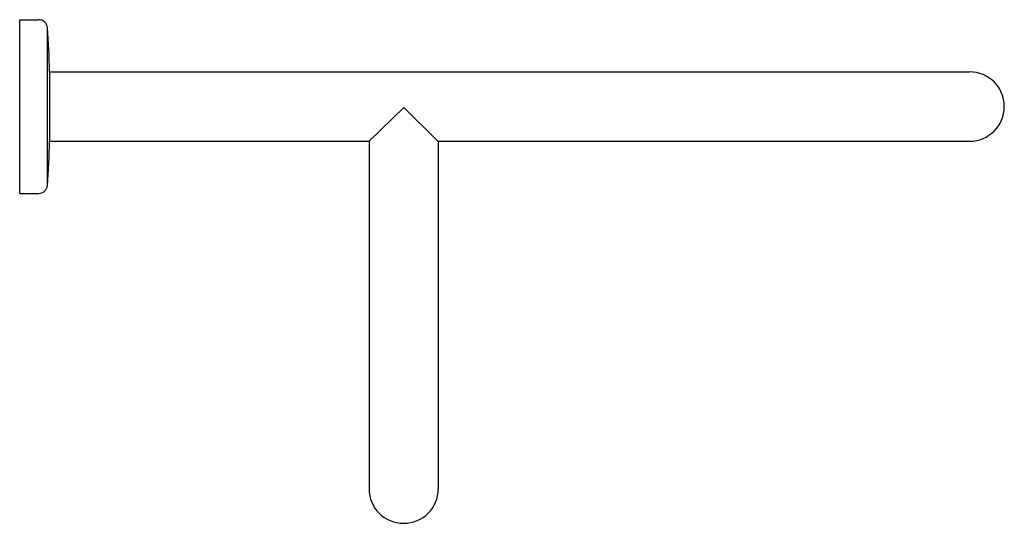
# Model space of a CAD drawing. Header units: millimetres. Extents: x 3946.74 to 3947.023, y 1950.162 to 1950.307.
import ezdxf

# ---------------------------------------------------------------- set-up
doc = ezdxf.new("R2010")
doc.units = ezdxf.units.MM
doc.layers.add('SANINDUSA', color=3, linetype='Continuous')

msp = doc.modelspace()

# ---------------------------------------------------------------- linework, layer by layer
at = {"layer": 'SANINDUSA'}
for p, q in [((3946.739718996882, 1950.256908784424), (3946.739718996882, 1950.306908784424)), ((3946.739718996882, 1950.306908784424), (3946.745174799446, 1950.306908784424)), ((3946.747711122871, 1950.259218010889), (3946.747711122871, 1950.304599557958)), ((3946.748274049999, 1950.291898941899), (3947.012949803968, 1950.291898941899)), ((3946.748274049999, 1950.291898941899), (3946.748274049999, 1950.271918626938)), ((3946.840218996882, 1950.271918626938), (3946.850168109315, 1950.281673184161)), ((3946.850168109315, 1950.281673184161), (3946.860117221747, 1950.271849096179)), ((3946.748274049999, 1950.271918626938), (3946.840218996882, 1950.271918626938)), ((3946.840218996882, 1950.271918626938), (3946.840218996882, 1950.171906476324)), ((3946.860049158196, 1950.271918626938), (3947.012949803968, 1950.271918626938)), ((3946.860117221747, 1950.271849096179), (3946.860117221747, 1950.171906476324)), ((3946.739718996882, 1950.256908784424), (3946.745174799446, 1950.256908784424))]:
    msp.add_line(p, q, dxfattribs=at)
for centre, radius, start, end in [((3946.745174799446, 1950.304361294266), 0.0025474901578, 5.366649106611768, 90), ((3946.580930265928, 1950.290844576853), 0.1673471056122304, 0.3609925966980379, 4.714706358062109), ((3947.012949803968, 1950.281908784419), 0.00999015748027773, 270, 90), ((3946.580930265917, 1950.272972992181), 0.1673471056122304, 355.285293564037, 359.6390073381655), ((3946.745174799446, 1950.259456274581), 0.0025474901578, 270, 354.6333508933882), ((3946.850168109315, 1950.171906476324), 0.00994911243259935, 180, 0)]:
    msp.add_arc(centre, radius, start, end, dxfattribs=at)

doc.saveas('drawing.dxf')
